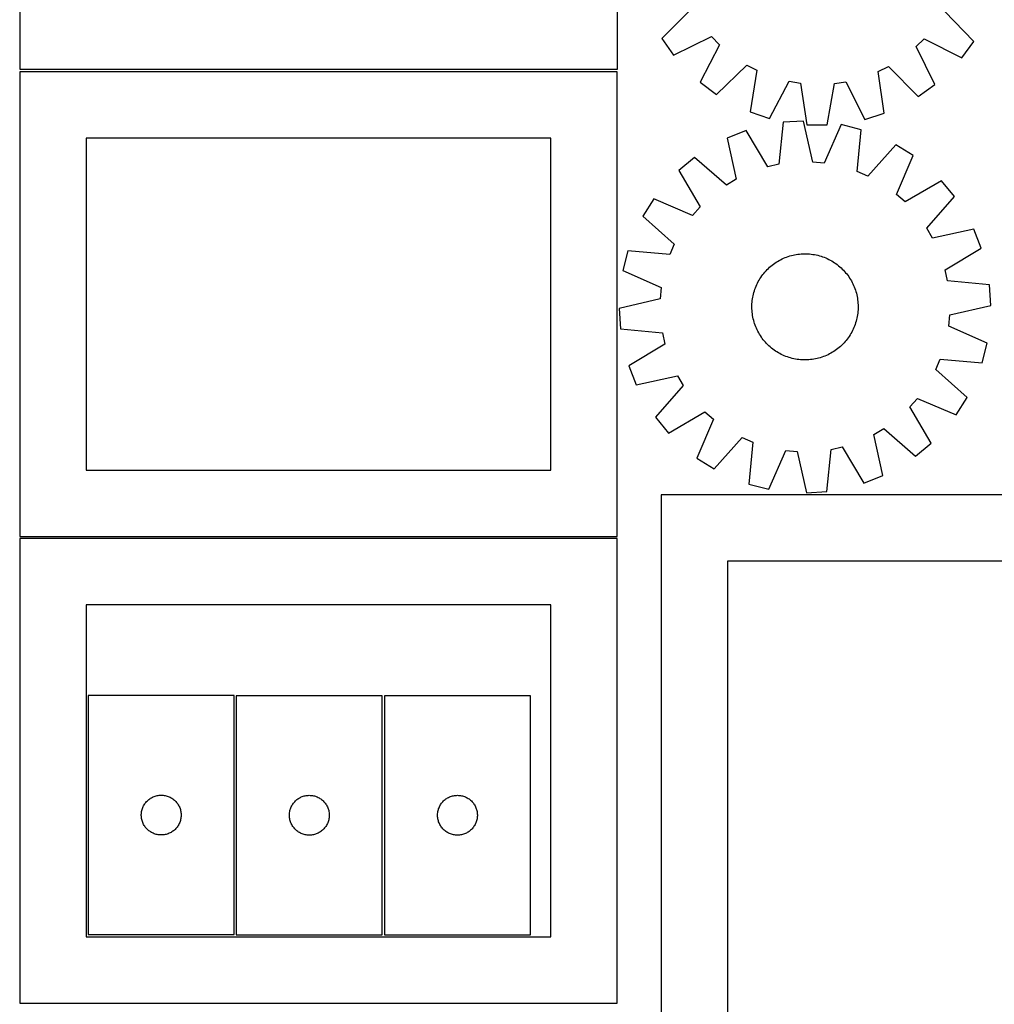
# Model space of a CAD drawing. Header units: millimetres. Extents: x 7 to 1493, y 7 to 2993.
# Tile 2 of 13: x 7 to 741, y 709 to 1451. Entities that reach past the tile are written whole.
import ezdxf

# ---------------------------------------------------------------- set-up
doc = ezdxf.new("R2010")
doc.units = ezdxf.units.MM
doc.layers.add('CUT', color=7, linetype='CONTINUOUS', true_color=0x000000)

msp = doc.modelspace()

# ---------------------------------------------------------------- linework, layer by layer
at = {"layer": 'CUT'}
for p, q in [((6.79438, 1763.738703), (6.79438, 1413.738703)), ((456.79438, 1413.738703), (456.79438, 1763.738703)), ((512.691436, 1459.294899), (490.134262, 1436.930896)), ((725.349121, 1434.621614), (703.235381, 1457.424185)), ((490.134262, 1436.930896), (499.055318, 1424.395135)), ((499.055318, 1424.395135), (527.575374, 1438.38017)), ((533.578536, 1432.257963), (519.036245, 1404.017982)), ((527.575374, 1438.38017), (533.578536, 1432.257963)), ((681.821475, 1430.80255), (687.943681, 1436.805712)), ((687.943681, 1436.805712), (716.183662, 1422.263422)), ((716.183662, 1422.263422), (725.349121, 1434.621614)), ((695.806509, 1402.282495), (681.821475, 1430.80255)), ((531.394437, 1394.852523), (554.197009, 1416.966263)), ((554.197009, 1416.966263), (561.798221, 1412.998778)), ((456.581163, 1411.801038), (6.581163, 1411.801038)), ((6.581163, 1411.801038), (6.581163, 1061.801038)), ((6.79438, 1413.738703), (456.79438, 1413.738703)), ((456.581163, 1061.801038), (456.581163, 1411.801038)), ((561.798221, 1412.998778), (556.694315, 1381.647145)), ((653.229101, 1412.101132), (660.906745, 1415.918613)), ((657.716478, 1380.655334), (653.229101, 1412.101132)), ((660.906745, 1415.918613), (683.270748, 1393.361438)), ((519.036245, 1404.017982), (531.394437, 1394.852523)), ((571.279936, 1376.749167), (586.132949, 1404.826965)), ((586.132949, 1404.826965), (594.588152, 1403.402567)), ((594.588152, 1403.402567), (599.422236, 1372.008198)), ((614.807545, 1371.857149), (620.257083, 1403.150555)), ((620.257083, 1403.150555), (628.738622, 1404.408673)), ((628.738622, 1404.408673), (643.037503, 1376.044668)), ((683.270748, 1393.361438), (695.806509, 1402.282495)), ((556.694315, 1381.647145), (571.279936, 1376.749167)), ((643.037503, 1376.044668), (657.716478, 1380.655334)), ((581.619602, 1373.804119), (578.460534, 1342.197237)), ((596.975149, 1374.772477), (581.619602, 1373.804119)), ((604.07981, 1343.812849), (596.975149, 1374.772477)), ((553.768979, 1367.574465), (539.464224, 1361.908377)), ((570.092964, 1340.32557), (553.768979, 1367.574465)), ((599.422236, 1372.008198), (614.807545, 1371.857149)), ((625.387735, 1372.090914), (612.616219, 1343.007188)), ((640.290967, 1368.266751), (625.387735, 1372.090914)), ((637.48085, 1336.626935), (640.290967, 1368.266751)), ((406.581163, 1361.801038), (56.581163, 1361.801038)), ((56.581163, 1361.801038), (56.581163, 1111.801038)), ((406.581163, 1111.801038), (406.581163, 1361.801038)), ((539.464224, 1361.908377), (546.226836, 1330.87224)), ((666.484294, 1356.936462), (645.350495, 1333.22281)), ((679.476379, 1348.694115), (666.484294, 1356.936462)), ((514.901776, 1347.377308), (503.048064, 1337.568126)), ((538.84718, 1326.506458), (514.901776, 1347.377308)), ((612.616219, 1343.007188), (604.07981, 1343.812849)), ((667.026558, 1319.471235), (679.476379, 1348.694115)), ((503.048064, 1337.568126), (519.070384, 1310.140768)), ((578.460534, 1342.197237), (570.092964, 1340.32557)), ((645.350495, 1333.22281), (637.48085, 1336.626935)), ((546.226836, 1330.87224), (538.84718, 1326.506458)), ((700.886461, 1329.824186), (673.459102, 1313.801867)), ((710.695643, 1317.970474), (700.886461, 1329.824186)), ((484.178135, 1316.158044), (475.935788, 1303.16596)), ((513.401015, 1303.708223), (484.178135, 1316.158044)), ((673.459102, 1313.801867), (667.026558, 1319.471235)), ((689.824793, 1294.02507), (710.695643, 1317.970474)), ((519.070384, 1310.140768), (513.401015, 1303.708223)), ((475.935788, 1303.16596), (499.64944, 1282.03216)), ((694.190574, 1286.645414), (689.824793, 1294.02507)), ((725.226712, 1293.408026), (694.190574, 1286.645414)), ((730.8928, 1279.103272), (725.226712, 1293.408026)), ((464.605499, 1276.972633), (460.781336, 1262.069401)), ((496.245315, 1274.162516), (464.605499, 1276.972633)), ((499.64944, 1282.03216), (496.245315, 1274.162516)), ((703.643905, 1262.779287), (730.8928, 1279.103272)), ((576.392687, 1268.377507), (577.458815, 1269.042623)), ((577.458815, 1269.042623), (578.545308, 1269.673922)), ((578.545308, 1269.673922), (579.651095, 1270.270782)), ((579.651095, 1270.270782), (580.775084, 1270.832615)), ((580.775084, 1270.832615), (581.916166, 1271.358864)), ((581.916166, 1271.358864), (583.073215, 1271.849012)), ((583.073215, 1271.849012), (584.245089, 1272.302574)), ((584.245089, 1272.302574), (585.430631, 1272.719103)), ((585.430631, 1272.719103), (586.628672, 1273.098187)), ((586.628672, 1273.098187), (587.838029, 1273.439453)), ((587.838029, 1273.439453), (589.057509, 1273.742564)), ((589.057509, 1273.742564), (590.285908, 1274.007221)), ((590.285908, 1274.007221), (591.522013, 1274.233161)), ((591.522013, 1274.233161), (592.764606, 1274.420164)), ((592.764606, 1274.420164), (594.01246, 1274.568043)), ((594.01246, 1274.568043), (595.264343, 1274.676654)), ((595.264343, 1274.676654), (596.519019, 1274.745888)), ((596.519019, 1274.745888), (597.775251, 1274.775677)), ((597.775251, 1274.775677), (599.0318, 1274.765993)), ((599.0318, 1274.765993), (600.287423, 1274.716845)), ((600.287423, 1274.716845), (601.540884, 1274.62828)), ((601.540884, 1274.62828), (602.790944, 1274.500387)), ((602.790944, 1274.500387), (604.03637, 1274.333292)), ((604.03637, 1274.333292), (605.275933, 1274.12716)), ((605.275933, 1274.12716), (606.508409, 1273.882194)), ((606.508409, 1273.882194), (607.732583, 1273.598635)), ((607.732583, 1273.598635), (608.947246, 1273.276764)), ((608.947246, 1273.276764), (610.1512, 1272.916899)), ((610.1512, 1272.916899), (611.343255, 1272.519394)), ((611.343255, 1272.519394), (612.522237, 1272.084642)), ((612.522237, 1272.084642), (613.686981, 1271.613071)), ((613.686981, 1271.613071), (614.836337, 1271.105148)), ((614.836337, 1271.105148), (615.969173, 1270.561374)), ((615.969173, 1270.561374), (617.084369, 1269.982284)), ((617.084369, 1269.982284), (618.180825, 1269.368451)), ((618.180825, 1269.368451), (619.257459, 1268.72048)), ((619.257459, 1268.72048), (620.313208, 1268.039012)), ((460.781336, 1262.069401), (489.865062, 1249.297885)), ((567.880163, 1260.98852), (568.718398, 1261.924666)), ((568.718398, 1261.924666), (569.585623, 1262.834021)), ((569.585623, 1262.834021), (570.480985, 1263.715687)), ((570.480985, 1263.715687), (571.403598, 1264.568793)), ((571.403598, 1264.568793), (572.352553, 1265.392499)), ((572.352553, 1265.392499), (573.326913, 1266.185991)), ((573.326913, 1266.185991), (574.325716, 1266.948486)), ((574.325716, 1266.948486), (575.347977, 1267.679232)), ((575.347977, 1267.679232), (576.392687, 1268.377507)), ((620.313208, 1268.039012), (621.347031, 1267.324717)), ((621.347031, 1267.324717), (622.357908, 1266.578302)), ((622.357908, 1266.578302), (623.34484, 1265.800503)), ((623.34484, 1265.800503), (624.306854, 1264.992087)), ((624.306854, 1264.992087), (625.243, 1264.153853)), ((625.243, 1264.153853), (626.152355, 1263.286627)), ((626.152355, 1263.286627), (627.034021, 1262.391265)), ((627.034021, 1262.391265), (627.887128, 1261.468652)), ((627.887128, 1261.468652), (628.710834, 1260.519697)), ((705.515571, 1254.411716), (703.643905, 1262.779287)), ((562.310877, 1252.650838), (562.889966, 1253.766034)), ((562.889966, 1253.766034), (563.503799, 1254.86249)), ((563.503799, 1254.86249), (564.15177, 1255.939124)), ((564.15177, 1255.939124), (564.833239, 1256.994874)), ((564.833239, 1256.994874), (565.547533, 1258.028697)), ((565.547533, 1258.028697), (566.293948, 1259.039573)), ((566.293948, 1259.039573), (567.071747, 1260.026506)), ((567.071747, 1260.026506), (567.880163, 1260.98852)), ((628.710834, 1260.519697), (629.504326, 1259.545337)), ((629.504326, 1259.545337), (630.266821, 1258.546534)), ((630.266821, 1258.546534), (630.997567, 1257.524273)), ((630.997567, 1257.524273), (631.695842, 1256.479563)), ((631.695842, 1256.479563), (632.360957, 1255.413435)), ((632.360957, 1255.413435), (632.992257, 1254.326942)), ((632.992257, 1254.326942), (633.589117, 1253.221155)), ((737.122454, 1251.252648), (705.515571, 1254.411716)), ((489.865062, 1249.297885), (489.059401, 1240.761476)), ((559.595486, 1245.628912), (559.955351, 1246.832865)), ((559.955351, 1246.832865), (560.352856, 1248.024921)), ((560.352856, 1248.024921), (560.787608, 1249.203902)), ((560.787608, 1249.203902), (561.259179, 1250.368646)), ((561.259179, 1250.368646), (561.767102, 1251.518003)), ((561.767102, 1251.518003), (562.310877, 1252.650838)), ((633.589117, 1253.221155), (634.150949, 1252.097166)), ((634.150949, 1252.097166), (634.677199, 1250.956084)), ((634.677199, 1250.956084), (635.167346, 1249.799035)), ((635.167346, 1249.799035), (635.620908, 1248.627161)), ((635.620908, 1248.627161), (636.037437, 1247.441619)), ((636.037437, 1247.441619), (636.416522, 1246.243578)), ((636.416522, 1246.243578), (636.757788, 1245.034221)), ((738.090811, 1235.897101), (737.122454, 1251.252648)), ((489.059401, 1240.761476), (458.099774, 1233.656815)), ((558.24397, 1238.222549), (558.371863, 1239.472609)), ((558.371863, 1239.472609), (558.538958, 1240.718036)), ((558.538958, 1240.718036), (558.74509, 1241.957598)), ((558.74509, 1241.957598), (558.990057, 1243.190075)), ((558.990057, 1243.190075), (559.273615, 1244.414249)), ((559.273615, 1244.414249), (559.595486, 1245.628912)), ((636.757788, 1245.034221), (637.060899, 1243.814741)), ((637.060899, 1243.814741), (637.325555, 1242.586343)), ((637.325555, 1242.586343), (637.551496, 1241.350237)), ((637.551496, 1241.350237), (637.738498, 1240.107644)), ((637.738498, 1240.107644), (637.886378, 1238.85979)), ((637.886378, 1238.85979), (637.994988, 1237.607908)), ((458.099774, 1233.656815), (459.068131, 1218.301268)), ((558.096573, 1234.456917), (558.106257, 1235.713465)), ((558.126362, 1233.200685), (558.096573, 1234.456917)), ((558.106257, 1235.713465), (558.155406, 1236.969089)), ((558.195597, 1231.946008), (558.126362, 1233.200685)), ((558.155406, 1236.969089), (558.24397, 1238.222549)), ((558.304207, 1230.694125), (558.195597, 1231.946008)), ((638.035179, 1232.584827), (637.946615, 1231.331366)), ((637.994988, 1237.607908), (638.064222, 1236.353231)), ((638.084328, 1233.840451), (638.035179, 1232.584827)), ((638.064222, 1236.353231), (638.094012, 1235.096999)), ((638.094012, 1235.096999), (638.084328, 1233.840451)), ((707.131183, 1228.79244), (738.090811, 1235.897101)), ((558.452086, 1229.446272), (558.304207, 1230.694125)), ((558.639089, 1228.203679), (558.452086, 1229.446272)), ((558.86503, 1226.967573), (558.639089, 1228.203679)), ((559.129686, 1225.739174), (558.86503, 1226.967573)), ((559.432797, 1224.519695), (559.129686, 1225.739174)), ((559.774063, 1223.310338), (559.432797, 1224.519695)), ((636.91697, 1225.139667), (636.595099, 1223.925004)), ((637.200528, 1226.363841), (636.91697, 1225.139667)), ((637.445494, 1227.596317), (637.200528, 1226.363841)), ((637.651627, 1228.83588), (637.445494, 1227.596317)), ((637.818722, 1230.081306), (637.651627, 1228.83588)), ((637.946615, 1231.331366), (637.818722, 1230.081306)), ((706.325522, 1220.256031), (707.131183, 1228.79244)), ((459.068131, 1218.301268), (490.675014, 1215.1422)), ((560.153147, 1222.112297), (559.774063, 1223.310338)), ((560.569676, 1220.926754), (560.153147, 1222.112297)), ((561.023238, 1219.754881), (560.569676, 1220.926754)), ((561.513386, 1218.597832), (561.023238, 1219.754881)), ((562.039636, 1217.45675), (561.513386, 1218.597832)), ((562.601468, 1216.332761), (562.039636, 1217.45675)), ((633.879708, 1216.903078), (633.300618, 1215.787882)), ((634.423483, 1218.035913), (633.879708, 1216.903078)), ((634.931406, 1219.18527), (634.423483, 1218.035913)), ((635.402976, 1220.350014), (634.931406, 1219.18527)), ((635.837728, 1221.528995), (635.402976, 1220.350014)), ((636.235233, 1222.721051), (635.837728, 1221.528995)), ((636.595099, 1223.925004), (636.235233, 1222.721051)), ((735.409249, 1207.484515), (706.325522, 1220.256031)), ((490.675014, 1215.1422), (492.54668, 1206.774629)), ((563.198328, 1215.226974), (562.601468, 1216.332761)), ((563.829627, 1214.14048), (563.198328, 1215.226974)), ((564.494743, 1213.074353), (563.829627, 1214.14048)), ((565.193018, 1212.029643), (564.494743, 1213.074353)), ((565.923764, 1211.007382), (565.193018, 1212.029643)), ((566.686259, 1210.008579), (565.923764, 1211.007382)), ((567.479751, 1209.034219), (566.686259, 1210.008579)), ((629.118837, 1209.52741), (628.310422, 1208.565396)), ((629.896636, 1210.514342), (629.118837, 1209.52741)), ((630.643052, 1211.525219), (629.896636, 1210.514342)), ((631.357346, 1212.559042), (630.643052, 1211.525219)), ((632.038815, 1213.614792), (631.357346, 1212.559042)), ((632.686785, 1214.691426), (632.038815, 1213.614792)), ((633.300618, 1215.787882), (632.686785, 1214.691426)), ((492.54668, 1206.774629), (465.297785, 1190.450644)), ((568.303457, 1208.085264), (567.479751, 1209.034219)), ((569.156564, 1207.16265), (568.303457, 1208.085264)), ((570.03823, 1206.267289), (569.156564, 1207.16265)), ((570.947584, 1205.400063), (570.03823, 1206.267289)), ((571.883731, 1204.561829), (570.947584, 1205.400063)), ((572.845745, 1203.753413), (571.883731, 1204.561829)), ((573.832677, 1202.975614), (572.845745, 1203.753413)), ((574.843553, 1202.229199), (573.832677, 1202.975614)), ((575.877376, 1201.514904), (574.843553, 1202.229199)), ((620.842607, 1201.874683), (619.797898, 1201.176408)), ((621.864868, 1202.605429), (620.842607, 1201.874683)), ((622.863672, 1203.367924), (621.864868, 1202.605429)), ((623.838032, 1204.161416), (622.863672, 1203.367924)), ((624.786986, 1204.985122), (623.838032, 1204.161416)), ((625.7096, 1205.838229), (624.786986, 1204.985122)), ((626.604961, 1206.719895), (625.7096, 1205.838229)), ((627.472187, 1207.62925), (626.604961, 1206.719895)), ((628.310422, 1208.565396), (627.472187, 1207.62925)), ((731.585086, 1192.581283), (735.409249, 1207.484515)), ((576.933126, 1200.833435), (575.877376, 1201.514904)), ((578.00976, 1200.185465), (576.933126, 1200.833435)), ((579.106216, 1199.571632), (578.00976, 1200.185465)), ((580.221412, 1198.992542), (579.106216, 1199.571632)), ((581.354247, 1198.448767), (580.221412, 1198.992542)), ((582.503604, 1197.940844), (581.354247, 1198.448767)), ((583.668348, 1197.469274), (582.503604, 1197.940844)), ((584.84733, 1197.034522), (583.668348, 1197.469274)), ((586.039385, 1196.637017), (584.84733, 1197.034522)), ((587.243339, 1196.277151), (586.039385, 1196.637017)), ((588.458001, 1195.955281), (587.243339, 1196.277151)), ((589.682175, 1195.671722), (588.458001, 1195.955281)), ((590.914652, 1195.426756), (589.682175, 1195.671722)), ((592.154215, 1195.220623), (590.914652, 1195.426756)), ((593.399641, 1195.053528), (592.154215, 1195.220623)), ((594.649701, 1194.925635), (593.399641, 1195.053528)), ((595.903161, 1194.837071), (594.649701, 1194.925635)), ((597.158785, 1194.787922), (595.903161, 1194.837071)), ((598.415333, 1194.778238), (597.158785, 1194.787922)), ((599.671565, 1194.808028), (598.415333, 1194.778238)), ((600.926242, 1194.877262), (599.671565, 1194.808028)), ((602.178125, 1194.985872), (600.926242, 1194.877262)), ((603.425978, 1195.133752), (602.178125, 1194.985872)), ((604.668571, 1195.320754), (603.425978, 1195.133752)), ((605.904677, 1195.546695), (604.668571, 1195.320754)), ((607.133076, 1195.811352), (605.904677, 1195.546695)), ((608.352556, 1196.114462), (607.133076, 1195.811352)), ((609.561913, 1196.455728), (608.352556, 1196.114462)), ((610.759953, 1196.834813), (609.561913, 1196.455728)), ((611.945496, 1197.251342), (610.759953, 1196.834813)), ((613.11737, 1197.704904), (611.945496, 1197.251342)), ((614.274418, 1198.195051), (613.11737, 1197.704904)), ((615.415501, 1198.721301), (614.274418, 1198.195051)), ((616.53949, 1199.283133), (615.415501, 1198.721301)), ((617.645276, 1199.879993), (616.53949, 1199.283133)), ((618.73177, 1200.511293), (617.645276, 1199.879993)), ((619.797898, 1201.176408), (618.73177, 1200.511293)), ((696.541145, 1187.521755), (699.945269, 1195.3914)), ((699.945269, 1195.3914), (731.585086, 1192.581283)), ((465.297785, 1190.450644), (470.963873, 1176.14589)), ((720.254796, 1166.387956), (696.541145, 1187.521755)), ((470.963873, 1176.14589), (502.00001, 1182.908501)), ((502.00001, 1182.908501), (506.365792, 1175.528846)), ((506.365792, 1175.528846), (485.494942, 1151.583442)), ((677.120201, 1159.413148), (682.78957, 1165.845693)), ((682.78957, 1165.845693), (712.01245, 1153.395871)), ((712.01245, 1153.395871), (720.254796, 1166.387956)), ((693.142521, 1131.985789), (677.120201, 1159.413148)), ((485.494942, 1151.583442), (495.304124, 1139.729729)), ((495.304124, 1139.729729), (522.731483, 1155.752049)), ((529.164027, 1150.08268), (516.714206, 1120.8598)), ((522.731483, 1155.752049), (529.164027, 1150.08268)), ((649.963749, 1138.681676), (657.343405, 1143.047458)), ((657.343405, 1143.047458), (681.288808, 1122.176608)), ((529.706291, 1112.617454), (550.84009, 1136.331106)), ((550.84009, 1136.331106), (558.709734, 1132.926981)), ((656.726361, 1107.645538), (649.963749, 1138.681676)), ((558.709734, 1132.926981), (555.899617, 1101.287164)), ((617.730051, 1127.356679), (626.097621, 1129.228345)), ((626.097621, 1129.228345), (642.421606, 1101.979451)), ((681.288808, 1122.176608), (693.142521, 1131.985789)), ((516.714206, 1120.8598), (529.706291, 1112.617454)), ((570.802849, 1097.463002), (583.574365, 1126.546728)), ((583.574365, 1126.546728), (592.110775, 1125.741067)), ((592.110775, 1125.741067), (599.215435, 1094.781439)), ((614.570983, 1095.749796), (617.730051, 1127.356679)), ((56.581163, 1111.801038), (406.581163, 1111.801038)), ((642.421606, 1101.979451), (656.726361, 1107.645538)), ((555.899617, 1101.287164), (570.802849, 1097.463002)), ((839.720199, 1093.266221), (489.720199, 1093.266221)), ((489.720199, 1093.266221), (489.720199, 643.266221)), ((599.215435, 1094.781439), (614.570983, 1095.749796)), ((6.581163, 1061.801038), (456.581163, 1061.801038)), ((456.619859, 1060.197218), (6.619859, 1060.197218)), ((6.619859, 1060.197218), (6.619859, 710.197218)), ((456.619859, 710.197218), (456.619859, 1060.197218)), ((789.720199, 1043.266221), (539.720199, 1043.266221)), ((539.720199, 1043.266221), (539.720199, 693.266221)), ((406.619859, 1010.197218), (56.619859, 1010.197218)), ((56.619859, 1010.197218), (56.619859, 760.197218)), ((406.619859, 760.197218), (406.619859, 1010.197218)), ((168.192388, 941.871643), (58.192388, 941.871643)), ((58.192388, 941.871643), (58.192388, 761.871643)), ((168.192388, 761.871643), (168.192388, 941.871643)), ((279.712438, 941.767944), (169.712438, 941.767944)), ((169.712438, 941.767944), (169.712438, 761.767944)), ((279.712438, 761.767944), (279.712438, 941.767944)), ((281.314622, 941.773175), (281.314622, 761.773175)), ((391.314622, 941.773175), (281.314622, 941.773175)), ((391.314622, 761.773175), (391.314622, 941.773175)), ((100.747233, 860.245299), (101.1948, 860.874857)), ((101.1948, 860.874857), (101.674182, 861.480541)), ((101.674182, 861.480541), (102.184108, 862.060743)), ((102.184108, 862.060743), (102.723226, 862.613926)), ((102.723226, 862.613926), (103.290107, 863.138622)), ((103.290107, 863.138622), (103.883246, 863.63344)), ((103.883246, 863.63344), (104.501072, 864.097068)), ((104.501072, 864.097068), (105.141946, 864.528277)), ((105.141946, 864.528277), (105.804167, 864.925922)), ((105.804167, 864.925922), (106.485982, 865.288949)), ((106.485982, 865.288949), (107.18558, 865.616397)), ((107.18558, 865.616397), (107.901107, 865.907395)), ((107.901107, 865.907395), (108.630666, 866.161174)), ((108.630666, 866.161174), (109.372322, 866.377059)), ((109.372322, 866.377059), (110.124107, 866.554478)), ((110.124107, 866.554478), (110.88403, 866.692962)), ((110.88403, 866.692962), (111.650073, 866.792141)), ((111.650073, 866.792141), (112.420207, 866.851755)), ((112.420207, 866.851755), (113.192388, 866.871643)), ((113.192388, 866.871643), (113.96457, 866.851755)), ((113.96457, 866.851755), (114.734703, 866.792141)), ((114.734703, 866.792141), (115.500747, 866.692962)), ((115.500747, 866.692962), (116.260669, 866.554478)), ((116.260669, 866.554478), (117.012455, 866.377059)), ((117.012455, 866.377059), (117.754111, 866.161174)), ((117.754111, 866.161174), (118.48367, 865.907395)), ((118.48367, 865.907395), (119.199197, 865.616397)), ((119.199197, 865.616397), (119.898795, 865.288949)), ((119.898795, 865.288949), (120.580609, 864.925922)), ((120.580609, 864.925922), (121.242831, 864.528277)), ((121.242831, 864.528277), (121.883705, 864.097068)), ((121.883705, 864.097068), (122.501531, 863.63344)), ((122.501531, 863.63344), (123.09467, 863.138622)), ((123.09467, 863.138622), (123.661551, 862.613926)), ((123.661551, 862.613926), (124.200669, 862.060743)), ((124.200669, 862.060743), (124.710595, 861.480541)), ((124.710595, 861.480541), (125.189977, 860.874857)), ((125.189977, 860.874857), (125.637544, 860.245299)), ((212.267283, 860.1416), (212.71485, 860.771159)), ((212.71485, 860.771159), (213.194232, 861.376842)), ((213.194232, 861.376842), (213.704158, 861.957045)), ((213.704158, 861.957045), (214.243276, 862.510227)), ((214.243276, 862.510227), (214.810157, 863.034923)), ((214.810157, 863.034923), (215.403296, 863.529742)), ((215.403296, 863.529742), (216.021122, 863.99337)), ((216.021122, 863.99337), (216.661996, 864.424578)), ((216.661996, 864.424578), (217.324217, 864.822223)), ((217.324217, 864.822223), (218.006032, 865.185251)), ((218.006032, 865.185251), (218.70563, 865.512698)), ((218.70563, 865.512698), (219.421157, 865.803697)), ((219.421157, 865.803697), (220.150716, 866.057475)), ((220.150716, 866.057475), (220.892372, 866.27336)), ((220.892372, 866.27336), (221.644157, 866.45078)), ((221.644157, 866.45078), (222.40408, 866.589263)), ((222.40408, 866.589263), (223.170124, 866.688443)), ((223.170124, 866.688443), (223.940257, 866.748056)), ((223.940257, 866.748056), (224.712438, 866.767944)), ((224.712438, 866.767944), (225.48462, 866.748056)), ((225.48462, 866.748056), (226.254753, 866.688443)), ((226.254753, 866.688443), (227.020797, 866.589263)), ((227.020797, 866.589263), (227.780719, 866.45078)), ((227.780719, 866.45078), (228.532505, 866.27336)), ((228.532505, 866.27336), (229.274161, 866.057475)), ((229.274161, 866.057475), (230.00372, 865.803697)), ((230.00372, 865.803697), (230.719247, 865.512698)), ((230.719247, 865.512698), (231.418845, 865.185251)), ((231.418845, 865.185251), (232.100659, 864.822223)), ((232.100659, 864.822223), (232.762881, 864.424578)), ((232.762881, 864.424578), (233.403755, 863.99337)), ((233.403755, 863.99337), (234.021581, 863.529742)), ((234.021581, 863.529742), (234.61472, 863.034923)), ((234.61472, 863.034923), (235.181601, 862.510227)), ((235.181601, 862.510227), (235.720719, 861.957045)), ((235.720719, 861.957045), (236.230645, 861.376842)), ((236.230645, 861.376842), (236.710027, 860.771159)), ((236.710027, 860.771159), (237.157594, 860.1416)), ((323.869466, 860.146831), (324.317033, 860.776389)), ((324.317033, 860.776389), (324.796415, 861.382073)), ((324.796415, 861.382073), (325.306341, 861.962275)), ((325.306341, 861.962275), (325.845459, 862.515458)), ((325.845459, 862.515458), (326.41234, 863.040154)), ((326.41234, 863.040154), (327.005479, 863.534972)), ((327.005479, 863.534972), (327.623305, 863.9986)), ((327.623305, 863.9986), (328.264179, 864.429809)), ((328.264179, 864.429809), (328.926401, 864.827454)), ((328.926401, 864.827454), (329.608215, 865.190481)), ((329.608215, 865.190481), (330.307813, 865.517929)), ((330.307813, 865.517929), (331.02334, 865.808927)), ((331.02334, 865.808927), (331.752899, 866.062706)), ((331.752899, 866.062706), (332.494555, 866.278591)), ((332.494555, 866.278591), (333.246341, 866.45601)), ((333.246341, 866.45601), (334.006263, 866.594494)), ((334.006263, 866.594494), (334.772307, 866.693673)), ((334.772307, 866.693673), (335.54244, 866.753287)), ((335.54244, 866.753287), (336.314622, 866.773175)), ((336.314622, 866.773175), (337.086803, 866.753287)), ((337.086803, 866.753287), (337.856937, 866.693673)), ((337.856937, 866.693673), (338.62298, 866.594494)), ((338.62298, 866.594494), (339.382903, 866.45601)), ((339.382903, 866.45601), (340.134688, 866.278591)), ((340.134688, 866.278591), (340.876344, 866.062706)), ((340.876344, 866.062706), (341.605903, 865.808927)), ((341.605903, 865.808927), (342.32143, 865.517929)), ((342.32143, 865.517929), (343.021028, 865.190481)), ((343.021028, 865.190481), (343.702843, 864.827454)), ((343.702843, 864.827454), (344.365064, 864.429809)), ((344.365064, 864.429809), (345.005938, 863.9986)), ((345.005938, 863.9986), (345.623764, 863.534972)), ((345.623764, 863.534972), (346.216903, 863.040154)), ((346.216903, 863.040154), (346.783784, 862.515458)), ((346.783784, 862.515458), (347.322902, 861.962275)), ((347.322902, 861.962275), (347.832828, 861.382073)), ((347.832828, 861.382073), (348.31221, 860.776389)), ((348.31221, 860.776389), (348.759777, 860.146831)), ((98.237126, 853.029275), (98.316548, 853.797619)), ((98.316548, 853.797619), (98.435419, 854.560855)), ((98.435419, 854.560855), (98.593423, 855.316959)), ((98.593423, 855.316959), (98.79014, 856.063928)), ((98.79014, 856.063928), (99.02505, 856.799779)), ((99.02505, 856.799779), (99.297529, 857.522562)), ((99.297529, 857.522562), (99.606854, 858.230359)), ((99.606854, 858.230359), (99.952206, 858.921294)), ((99.952206, 858.921294), (100.332669, 859.593535)), ((100.332669, 859.593535), (100.747233, 860.245299)), ((125.637544, 860.245299), (126.052108, 859.593535)), ((126.052108, 859.593535), (126.43257, 858.921294)), ((126.43257, 858.921294), (126.777922, 858.230359)), ((126.777922, 858.230359), (127.087248, 857.522562)), ((127.087248, 857.522562), (127.359727, 856.799779)), ((127.359727, 856.799779), (127.594637, 856.063928)), ((127.594637, 856.063928), (127.791354, 855.316959)), ((127.791354, 855.316959), (127.949358, 854.560855)), ((127.949358, 854.560855), (128.068229, 853.797619)), ((128.068229, 853.797619), (128.147651, 853.029275)), ((209.757176, 852.925576), (209.836598, 853.69392)), ((209.836598, 853.69392), (209.955469, 854.457156)), ((209.955469, 854.457156), (210.113473, 855.213261)), ((210.113473, 855.213261), (210.31019, 855.960229)), ((210.31019, 855.960229), (210.5451, 856.69608)), ((210.5451, 856.69608), (210.817579, 857.418863)), ((210.817579, 857.418863), (211.126905, 858.12666)), ((211.126905, 858.12666), (211.472256, 858.817596)), ((211.472256, 858.817596), (211.852719, 859.489836)), ((211.852719, 859.489836), (212.267283, 860.1416)), ((237.157594, 860.1416), (237.572158, 859.489836)), ((237.572158, 859.489836), (237.95262, 858.817596)), ((237.95262, 858.817596), (238.297972, 858.12666)), ((238.297972, 858.12666), (238.607298, 857.418863)), ((238.607298, 857.418863), (238.879777, 856.69608)), ((238.879777, 856.69608), (239.114687, 855.960229)), ((239.114687, 855.960229), (239.311404, 855.213261)), ((239.311404, 855.213261), (239.469408, 854.457156)), ((239.469408, 854.457156), (239.588279, 853.69392)), ((239.588279, 853.69392), (239.667701, 852.925576)), ((321.359359, 852.930807), (321.438781, 853.69915)), ((321.438781, 853.69915), (321.557652, 854.462387)), ((321.557652, 854.462387), (321.715656, 855.218491)), ((321.715656, 855.218491), (321.912373, 855.96546)), ((321.912373, 855.96546), (322.147283, 856.701311)), ((322.147283, 856.701311), (322.419762, 857.424094)), ((322.419762, 857.424094), (322.729088, 858.131891)), ((322.729088, 858.131891), (323.07444, 858.822826)), ((323.07444, 858.822826), (323.454902, 859.495067)), ((323.454902, 859.495067), (323.869466, 860.146831)), ((348.759777, 860.146831), (349.174341, 859.495067)), ((349.174341, 859.495067), (349.554804, 858.822826)), ((349.554804, 858.822826), (349.900156, 858.131891)), ((349.900156, 858.131891), (350.209481, 857.424094)), ((350.209481, 857.424094), (350.48196, 856.701311)), ((350.48196, 856.701311), (350.71687, 855.96546)), ((350.71687, 855.96546), (350.913587, 855.218491)), ((350.913587, 855.218491), (351.071591, 854.462387)), ((351.071591, 854.462387), (351.190462, 853.69915)), ((351.190462, 853.69915), (351.269884, 852.930807)), ((98.197361, 852.257862), (98.237126, 853.029275)), ((98.197361, 851.485424), (98.197361, 852.257862)), ((98.237126, 850.714011), (98.197361, 851.485424)), ((98.316548, 849.945668), (98.237126, 850.714011)), ((98.435419, 849.182432), (98.316548, 849.945668)), ((98.593423, 848.426327), (98.435419, 849.182432)), ((98.79014, 847.679359), (98.593423, 848.426327)), ((99.02505, 846.943507), (98.79014, 847.679359)), ((99.297529, 846.220725), (99.02505, 846.943507)), ((99.606854, 845.512927), (99.297529, 846.220725)), ((127.087248, 846.220725), (126.777922, 845.512927)), ((127.359727, 846.943507), (127.087248, 846.220725)), ((127.594637, 847.679359), (127.359727, 846.943507)), ((127.791354, 848.426327), (127.594637, 847.679359)), ((127.949358, 849.182432), (127.791354, 848.426327)), ((128.068229, 849.945668), (127.949358, 849.182432)), ((128.147651, 850.714011), (128.068229, 849.945668)), ((128.147651, 853.029275), (128.187415, 852.257862)), ((128.187415, 851.485424), (128.147651, 850.714011)), ((128.187415, 852.257862), (128.187415, 851.485424)), ((209.717411, 852.154163), (209.757176, 852.925576)), ((209.717411, 851.381726), (209.717411, 852.154163)), ((209.757176, 850.610313), (209.717411, 851.381726)), ((209.836598, 849.841969), (209.757176, 850.610313)), ((209.955469, 849.078733), (209.836598, 849.841969)), ((210.113473, 848.322628), (209.955469, 849.078733)), ((210.31019, 847.57566), (210.113473, 848.322628)), ((210.5451, 846.839809), (210.31019, 847.57566)), ((210.817579, 846.117026), (210.5451, 846.839809)), ((211.126905, 845.409229), (210.817579, 846.117026)), ((238.607298, 846.117026), (238.297972, 845.409229)), ((238.879777, 846.839809), (238.607298, 846.117026)), ((239.114687, 847.57566), (238.879777, 846.839809)), ((239.311404, 848.322628), (239.114687, 847.57566)), ((239.469408, 849.078733), (239.311404, 848.322628)), ((239.588279, 849.841969), (239.469408, 849.078733)), ((239.667701, 850.610313), (239.588279, 849.841969)), ((239.667701, 852.925576), (239.707465, 852.154163)), ((239.707465, 851.381726), (239.667701, 850.610313)), ((239.707465, 852.154163), (239.707465, 851.381726)), ((321.319595, 852.159394), (321.359359, 852.930807)), ((321.319595, 851.386956), (321.319595, 852.159394)), ((321.359359, 850.615543), (321.319595, 851.386956)), ((321.438781, 849.8472), (321.359359, 850.615543)), ((321.557652, 849.083964), (321.438781, 849.8472)), ((321.715656, 848.327859), (321.557652, 849.083964)), ((321.912373, 847.580891), (321.715656, 848.327859)), ((322.147283, 846.845039), (321.912373, 847.580891)), ((322.419762, 846.122257), (322.147283, 846.845039)), ((322.729088, 845.414459), (322.419762, 846.122257)), ((350.209481, 846.122257), (349.900156, 845.414459)), ((350.48196, 846.845039), (350.209481, 846.122257)), ((350.71687, 847.580891), (350.48196, 846.845039)), ((350.913587, 848.327859), (350.71687, 847.580891)), ((351.071591, 849.083964), (350.913587, 848.327859)), ((351.190462, 849.8472), (351.071591, 849.083964)), ((351.269884, 850.615543), (351.190462, 849.8472)), ((351.269884, 852.930807), (351.309649, 852.159394)), ((351.309649, 851.386956), (351.269884, 850.615543)), ((351.309649, 852.159394), (351.309649, 851.386956)), ((99.952206, 844.821992), (99.606854, 845.512927)), ((100.332669, 844.149751), (99.952206, 844.821992)), ((100.747233, 843.497987), (100.332669, 844.149751)), ((101.1948, 842.868429), (100.747233, 843.497987)), ((101.674182, 842.262746), (101.1948, 842.868429)), ((102.184108, 841.682543), (101.674182, 842.262746)), ((102.723226, 841.12936), (102.184108, 841.682543)), ((103.290107, 840.604664), (102.723226, 841.12936)), ((103.883246, 840.109846), (103.290107, 840.604664)), ((104.501072, 839.646218), (103.883246, 840.109846)), ((105.141946, 839.21501), (104.501072, 839.646218)), ((105.804167, 838.817365), (105.141946, 839.21501)), ((106.485982, 838.454337), (105.804167, 838.817365)), ((107.18558, 838.12689), (106.485982, 838.454337)), ((119.898795, 838.454337), (119.199197, 838.12689)), ((120.580609, 838.817365), (119.898795, 838.454337)), ((121.242831, 839.21501), (120.580609, 838.817365)), ((121.883705, 839.646218), (121.242831, 839.21501)), ((122.501531, 840.109846), (121.883705, 839.646218)), ((123.09467, 840.604664), (122.501531, 840.109846)), ((123.661551, 841.12936), (123.09467, 840.604664)), ((124.200669, 841.682543), (123.661551, 841.12936)), ((124.710595, 842.262746), (124.200669, 841.682543)), ((125.189977, 842.868429), (124.710595, 842.262746)), ((125.637544, 843.497987), (125.189977, 842.868429)), ((126.052108, 844.149751), (125.637544, 843.497987)), ((126.43257, 844.821992), (126.052108, 844.149751)), ((126.777922, 845.512927), (126.43257, 844.821992)), ((211.472256, 844.718293), (211.126905, 845.409229)), ((211.852719, 844.046052), (211.472256, 844.718293)), ((212.267283, 843.394289), (211.852719, 844.046052)), ((212.71485, 842.76473), (212.267283, 843.394289)), ((213.194232, 842.159047), (212.71485, 842.76473)), ((213.704158, 841.578844), (213.194232, 842.159047)), ((214.243276, 841.025662), (213.704158, 841.578844)), ((214.810157, 840.500966), (214.243276, 841.025662)), ((215.403296, 840.006147), (214.810157, 840.500966)), ((216.021122, 839.542519), (215.403296, 840.006147)), ((216.661996, 839.111311), (216.021122, 839.542519)), ((217.324217, 838.713666), (216.661996, 839.111311)), ((218.006032, 838.350638), (217.324217, 838.713666)), ((218.70563, 838.023191), (218.006032, 838.350638)), ((231.418845, 838.350638), (230.719247, 838.023191)), ((232.100659, 838.713666), (231.418845, 838.350638)), ((232.762881, 839.111311), (232.100659, 838.713666)), ((233.403755, 839.542519), (232.762881, 839.111311)), ((234.021581, 840.006147), (233.403755, 839.542519)), ((234.61472, 840.500966), (234.021581, 840.006147)), ((235.181601, 841.025662), (234.61472, 840.500966)), ((235.720719, 841.578844), (235.181601, 841.025662)), ((236.230645, 842.159047), (235.720719, 841.578844)), ((236.710027, 842.76473), (236.230645, 842.159047)), ((237.157594, 843.394289), (236.710027, 842.76473)), ((237.572158, 844.046052), (237.157594, 843.394289)), ((237.95262, 844.718293), (237.572158, 844.046052)), ((238.297972, 845.409229), (237.95262, 844.718293)), ((323.07444, 844.723524), (322.729088, 845.414459)), ((323.454902, 844.051283), (323.07444, 844.723524)), ((323.869466, 843.399519), (323.454902, 844.051283)), ((324.317033, 842.769961), (323.869466, 843.399519)), ((324.796415, 842.164277), (324.317033, 842.769961)), ((325.306341, 841.584075), (324.796415, 842.164277)), ((325.845459, 841.030892), (325.306341, 841.584075)), ((326.41234, 840.506196), (325.845459, 841.030892)), ((327.005479, 840.011378), (326.41234, 840.506196)), ((327.623305, 839.54775), (327.005479, 840.011378)), ((328.264179, 839.116542), (327.623305, 839.54775)), ((328.926401, 838.718897), (328.264179, 839.116542)), ((329.608215, 838.355869), (328.926401, 838.718897)), ((330.307813, 838.028422), (329.608215, 838.355869)), ((343.021028, 838.355869), (342.32143, 838.028422)), ((343.702843, 838.718897), (343.021028, 838.355869)), ((344.365064, 839.116542), (343.702843, 838.718897)), ((345.005938, 839.54775), (344.365064, 839.116542)), ((345.623764, 840.011378), (345.005938, 839.54775)), ((346.216903, 840.506196), (345.623764, 840.011378)), ((346.783784, 841.030892), (346.216903, 840.506196)), ((347.322902, 841.584075), (346.783784, 841.030892)), ((347.832828, 842.164277), (347.322902, 841.584075)), ((348.31221, 842.769961), (347.832828, 842.164277)), ((348.759777, 843.399519), (348.31221, 842.769961)), ((349.174341, 844.051283), (348.759777, 843.399519)), ((349.554804, 844.723524), (349.174341, 844.051283)), ((349.900156, 845.414459), (349.554804, 844.723524)), ((107.901107, 837.835891), (107.18558, 838.12689)), ((108.630666, 837.582112), (107.901107, 837.835891)), ((109.372322, 837.366227), (108.630666, 837.582112)), ((110.124107, 837.188808), (109.372322, 837.366227)), ((110.88403, 837.050325), (110.124107, 837.188808)), ((111.650073, 836.951145), (110.88403, 837.050325)), ((112.420207, 836.891532), (111.650073, 836.951145)), ((113.192388, 836.871643), (112.420207, 836.891532)), ((113.96457, 836.891532), (113.192388, 836.871643)), ((114.734703, 836.951145), (113.96457, 836.891532)), ((115.500747, 837.050325), (114.734703, 836.951145)), ((116.260669, 837.188808), (115.500747, 837.050325)), ((117.012455, 837.366227), (116.260669, 837.188808)), ((117.754111, 837.582112), (117.012455, 837.366227)), ((118.48367, 837.835891), (117.754111, 837.582112)), ((119.199197, 838.12689), (118.48367, 837.835891)), ((219.421157, 837.732192), (218.70563, 838.023191)), ((220.150716, 837.478414), (219.421157, 837.732192)), ((220.892372, 837.262529), (220.150716, 837.478414)), ((221.644157, 837.085109), (220.892372, 837.262529)), ((222.40408, 836.946626), (221.644157, 837.085109)), ((223.170124, 836.847446), (222.40408, 836.946626)), ((223.940257, 836.787833), (223.170124, 836.847446)), ((224.712438, 836.767944), (223.940257, 836.787833)), ((225.48462, 836.787833), (224.712438, 836.767944)), ((226.254753, 836.847446), (225.48462, 836.787833)), ((227.020797, 836.946626), (226.254753, 836.847446)), ((227.780719, 837.085109), (227.020797, 836.946626)), ((228.532505, 837.262529), (227.780719, 837.085109)), ((229.274161, 837.478414), (228.532505, 837.262529)), ((230.00372, 837.732192), (229.274161, 837.478414)), ((230.719247, 838.023191), (230.00372, 837.732192)), ((331.02334, 837.737423), (330.307813, 838.028422)), ((331.752899, 837.483644), (331.02334, 837.737423)), ((332.494555, 837.267759), (331.752899, 837.483644)), ((333.246341, 837.09034), (332.494555, 837.267759)), ((334.006263, 836.951857), (333.246341, 837.09034)), ((334.772307, 836.852677), (334.006263, 836.951857)), ((335.54244, 836.793064), (334.772307, 836.852677)), ((336.314622, 836.773175), (335.54244, 836.793064)), ((337.086803, 836.793064), (336.314622, 836.773175)), ((337.856937, 836.852677), (337.086803, 836.793064)), ((338.62298, 836.951857), (337.856937, 836.852677)), ((339.382903, 837.09034), (338.62298, 836.951857)), ((340.134688, 837.267759), (339.382903, 837.09034)), ((340.876344, 837.483644), (340.134688, 837.267759)), ((341.605903, 837.737423), (340.876344, 837.483644)), ((342.32143, 838.028422), (341.605903, 837.737423)), ((56.619859, 760.197218), (406.619859, 760.197218)), ((58.192388, 761.871643), (168.192388, 761.871643)), ((169.712438, 761.767944), (279.712438, 761.767944)), ((281.314622, 761.773175), (391.314622, 761.773175)), ((6.619859, 710.197218), (456.619859, 710.197218))]:
    msp.add_line(p, q, dxfattribs=at)

doc.saveas('drawing.dxf')
